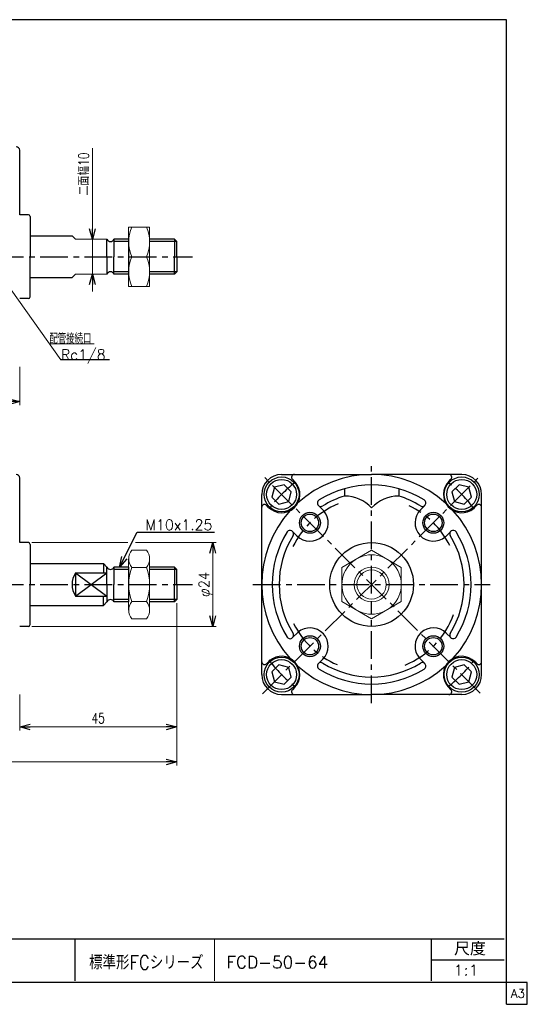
# Model space of a CAD drawing. Header units: millimetres. Extents: x -190 to 204, y -140 to 142.
# Tile 2 of 2: x 59 to 204, y -140 to 142. Entities that reach past the tile are written whole.
import ezdxf
from ezdxf.enums import TextEntityAlignment as Align

# ---------------------------------------------------------------- set-up
doc = ezdxf.new("R2010")
doc.units = ezdxf.units.MM
doc.header["$LTSCALE"] = 0.25
doc.linetypes.add('CENTER', pattern=[50.8, 31.75, -6.35, 6.35, -6.35])
doc.layers.add('ZUWAKU', color=7, linetype='Continuous')
doc.styles.add('FdaStyle0', font='txt.shx', dxfattribs={"width": 0.75, "bigfont": 'bigfont'})
doc.dimstyles.new('DaDimRotatedStyle', dxfattribs={"dimtxt": 3, "dimasz": 3.000002, "dimexe": 1, "dimexo": 1, "dimgap": 1, "dimtad": 3, "dimdsep": 46, "dimtxsty": 'FdaStyle0', "dimblk1": 'OPEN30', "dimblk2": 'OPEN30', "dimsah": 1, "dimcen": 0.09, "dimclrd": 4, "dimclre": 4, "dimclrt": 4, "dimadec": 0, "dimazin": 2, "dimtfac": 1, "dimtdec": 4, "dimtmove": 0, "dimatfit": 0, "dimfxl": 1, "dimarcsym": 0})

# ---------------------------------------------------------------- blocks, each defined once
blk = doc.blocks.new('_OPEN30')
at = {"color": 0, "linetype": 'ByBlock', "lineweight": -2}
for p, q in [((-1, 0.267949), (0, 0)), ((0, 0), (-1, -0.267949)), ((0, 0), (-1, 0))]:
    blk.add_line(p, q, dxfattribs=at)
blk = doc.blocks.new('DC_GROUP_Φ50_1')
at = {"color": 4, "linetype": 'Continuous', "lineweight": 13}
for p, q in [((62.08, -8.27), (89.6, -8.27)), ((91.77, -8.27), (114.88, -8.27)), ((113.88, -32.27), (113.88, -8.27)), ((62.08, -32.27), (114.88, -32.27))]:
    blk.add_line(p, q, dxfattribs=at)
at = {"color": 4, "xscale": 3.000002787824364, "yscale": 2.999989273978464}
for p, rotation in [((113.88, -8.27), 90), ((113.88, -32.27), 270)]:
    blk.add_blockref('_OPEN30', p, dxfattribs=dict(at, rotation=rotation))
at = {"color": 4, "style": 'FdaStyle0', "width": 0.75}
blk.add_text('φ24', height=3, rotation=90, dxfattribs=at).set_placement((112.88, -23.87), (112.88, -16.67), align=Align.FIT)
blk = doc.blocks.new('DC_GROUP_Φ50_2')
at = {"color": 4, "linetype": 'Continuous', "lineweight": 13}
for p, q in [((90.71, -10.45), (94.9, -10.45)), ((89.8, -12.91), (89.8, -27.63)), ((95.8, -12.91), (95.8, -27.63)), ((94.9, -15.36), (90.71, -15.36)), ((90.71, -25.17), (94.9, -25.17)), ((90.71, -30.08), (94.9, -30.08))]:
    blk.add_line(p, q, dxfattribs=at)
for centre, radius, start, end in [((93.59, -12.91), 3.78, 139.5701, 220.4299), ((92.02, -12.91), 3.78, 319.5701, 40.4299), ((103.58, -20.27), 13.78, 159.1359, 200.8641), ((82.03, -20.27), 13.78, 339.1359, 20.8641), ((93.59, -27.63), 3.78, 139.5701, 220.4299), ((92.02, -27.63), 3.78, 319.5701, 40.4299)]:
    blk.add_arc(centre, radius, start, end, dxfattribs=at)
blk = doc.blocks.new('DC_GROUP_Φ50_3')
at = {"color": 4, "linetype": 'Continuous', "lineweight": 13}
for p, q in [((95.8, 82.12), (89.8, 82.12)), ((89.8, 82.12), (89.8, 65.12)), ((95.8, 65.12), (95.8, 82.12)), ((90.7, 73.62), (94.91, 73.62)), ((89.8, 65.12), (95.8, 65.12))]:
    blk.add_line(p, q, dxfattribs=at)
for centre, start, end in [((100.25, 77.87), 156.0093, 203.9907), ((85.36, 77.87), 336.0093, 23.9907), ((100.25, 69.37), 156.0093, 203.9907), ((85.36, 69.37), 336.0093, 23.9907)]:
    blk.add_arc(centre, 10.45, start, end, dxfattribs=at)
blk = doc.blocks.new('DC_GROUP_Φ50_4')
at = {"color": 4, "linetype": 'Continuous', "lineweight": 13}
for p, q in [((159.4, -10.45), (150.9, -15.36)), ((167.9, -15.36), (159.4, -10.45)), ((150.9, -15.36), (150.9, -25.17)), ((167.9, -25.17), (167.9, -15.36)), ((150.9, -25.17), (159.4, -30.08)), ((159.4, -30.08), (167.9, -25.17))]:
    blk.add_line(p, q, dxfattribs=at)
for radius in [8.5, 5, 4.19]:
    blk.add_circle((159.4, -20.27), radius, dxfattribs=at)
blk = doc.blocks.new('*D6')
at = {"color": 4, "linetype": 'Continuous', "lineweight": 13}
for p, q in [((103.58, -25.59), (103.58, -62.07)), ((58.58, -51.77), (58.58, -62.07)), ((58.58, -61.07), (103.58, -61.07))]:
    blk.add_line(p, q, dxfattribs=at)
at = {"color": 4, "xscale": 3.000002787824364, "yscale": 2.999989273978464}
for p, rotation in [((58.58, -61.07), 180), ((103.58, -61.07), 360)]:
    blk.add_blockref('_OPEN30', p, dxfattribs=dict(at, rotation=rotation))
at = {"color": 4, "insert": (81.08, -60.07), "char_height": 3, "width": 9.75, "attachment_point": 8, "style": 'FdaStyle0'}
blk.add_mtext('\\T1.00;45', dxfattribs=at)
blk = doc.blocks.new('*D7')
at = {"color": 4, "linetype": 'Continuous', "lineweight": 13}
for p, q in [((103.58, -25.59), (103.58, -72.07)), ((-82.42, -51.77), (-82.42, -72.07)), ((-82.42, -71.07), (103.58, -71.07))]:
    blk.add_line(p, q, dxfattribs=at)
at = {"color": 4, "xscale": 3.000002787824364, "yscale": 2.999989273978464}
for p, rotation in [((-82.42, -71.07), 180), ((103.58, -71.07), 360)]:
    blk.add_blockref('_OPEN30', p, dxfattribs=dict(at, rotation=rotation))
at = {"color": 4, "insert": (10.58, -70.07), "char_height": 3, "width": 6.75, "attachment_point": 8, "style": 'FdaStyle0'}
blk.add_mtext('\\T1.00;B', dxfattribs=at)
blk = doc.blocks.new('DA_IMAGEDIMGROUP_1')
at = {"color": 4, "linetype": 'Continuous', "lineweight": 13}
for p, q in [((79.42, 104.67), (79.42, 78.62)), ((79.42, 68.62), (79.42, 78.62)), ((79.42, 63.62), (79.42, 68.62))]:
    blk.add_line(p, q, dxfattribs=at)
at = {"color": 4, "xscale": 3.000002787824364, "yscale": 2.999989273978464}
for p, rotation in [((79.42, 78.62), 270), ((79.42, 68.62), 90)]:
    blk.add_blockref('_OPEN30', p, dxfattribs=dict(at, rotation=rotation))
at = {"color": 4, "insert": (78.42, 91.17), "char_height": 3, "width": 18.75, "attachment_point": 7, "rotation": 90, "style": 'FdaStyle0'}
blk.add_mtext('\\T1.00;二面幅10', dxfattribs=at)
blk = doc.blocks.new('*D9')
at = {"color": 4, "linetype": 'Continuous', "lineweight": 13}
for p, q in [((48.58, 63.95), (48.58, 31.12)), ((58.58, 42.12), (58.58, 31.12)), ((48.58, 32.12), (58.58, 32.12))]:
    blk.add_line(p, q, dxfattribs=at)
at = {"color": 4, "xscale": 3.000002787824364, "yscale": 2.999989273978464}
for p, rotation in [((48.58, 32.12), 180), ((58.58, 32.12), 360)]:
    blk.add_blockref('_OPEN30', p, dxfattribs=dict(at, rotation=rotation))
at = {"color": 4, "insert": (53.58, 33.12), "char_height": 3, "width": 9.75, "attachment_point": 8, "style": 'FdaStyle0'}
blk.add_mtext('\\T1.00;10', dxfattribs=at)

msp = doc.modelspace()

# ---------------------------------------------------------------- linework, layer by layer
at = {"color": 4, "linetype": 'Continuous', "lineweight": 25}
for p, q in [((58.583, 85.616), (58.583, 104.116)), ((58.583, 85.616), (58.583, 104.116)), ((61.083, 85.616), (58.583, 85.616)), ((61.083, 85.616), (58.583, 85.616)), ((61.083, 85.616), (58.583, 85.616)), ((61.083, 85.616), (58.583, 85.616)), ((61.583, 85.116), (61.583, 79.616)), ((61.583, 85.116), (61.583, 73.616)), ((61.583, 85.116), (61.583, 79.616)), ((61.583, 85.116), (61.583, 73.616)), ((61.583, 79.616), (73.583, 79.616)), ((61.583, 79.616), (73.583, 79.616)), ((83.583, 73.616), (83.583, 78.616)), ((83.583, 73.616), (83.583, 78.616)), ((89.804, 78.616), (85.583, 78.616)), ((85.583, 78.616), (85.583, 73.616)), ((89.804, 78.616), (85.583, 78.616)), ((85.583, 78.616), (85.583, 73.616)), ((89.804, 77.941), (85.583, 77.941)), ((89.804, 77.941), (85.583, 77.941)), ((102.908, 78.616), (95.804, 78.616)), ((103.583, 77.941), (95.804, 77.941)), ((102.908, 78.616), (97.804, 78.616)), ((103.583, 77.941), (97.804, 77.941)), ((103.583, 77.941), (102.908, 78.616)), ((102.908, 78.616), (102.908, 73.616)), ((103.583, 77.941), (102.908, 78.616)), ((102.908, 78.616), (102.908, 73.616)), ((103.583, 73.616), (103.583, 77.941)), ((103.583, 73.616), (103.583, 77.941)), ((61.583, 62.116), (61.583, 73.616)), ((61.583, 62.116), (61.583, 73.616)), ((83.583, 73.616), (83.583, 68.616)), ((83.583, 73.616), (83.583, 68.616)), ((85.583, 68.616), (85.583, 73.616)), ((85.583, 68.616), (85.583, 73.616)), ((102.908, 68.616), (102.908, 73.616)), ((102.908, 68.616), (102.908, 73.616)), ((103.583, 73.616), (103.583, 69.291)), ((103.583, 73.616), (103.583, 69.291)), ((89.804, 69.291), (85.583, 69.291)), ((89.804, 69.291), (85.583, 69.291)), ((89.804, 68.616), (85.583, 68.616)), ((89.804, 68.616), (85.583, 68.616)), ((103.583, 69.291), (95.804, 69.291)), ((102.908, 68.616), (95.804, 68.616)), ((103.583, 69.291), (97.804, 69.291)), ((102.908, 68.616), (97.804, 68.616)), ((103.583, 69.291), (102.908, 68.616)), ((103.583, 69.291), (102.908, 68.616)), ((61.583, 67.616), (73.583, 67.616)), ((61.583, 67.616), (73.583, 67.616)), ((61.083, 61.616), (58.583, 61.616)), ((61.083, 61.616), (58.583, 61.616)), ((84.304, 44.055), (70.39, 44.055)), ((58.583, -8.266), (58.583, 10.234)), ((58.583, -8.266), (58.583, 10.234)), ((133.604, 11.234), (159.404, 11.234)), ((137.574, 8.988), (136.695, 9.868)), ((185.204, 11.234), (159.404, 11.234)), ((181.501, 9.255), (182.114, 9.868)), ((131.563, 7.575), (130.816, 4.786)), ((134.352, 8.322), (131.563, 7.575)), ((136.393, 6.281), (134.352, 8.322)), ((135.646, 3.492), (136.393, 6.281)), ((151.654, 7.16), (151.654, 5.075)), ((167.154, 7.16), (167.154, 5.075)), ((184.457, 8.322), (182.416, 6.281)), ((182.416, 6.281), (183.163, 3.492)), ((187.246, 7.575), (184.457, 8.322)), ((187.993, 4.786), (187.246, 7.575)), ((127.904, -46.066), (127.904, 5.534)), ((130.816, 4.786), (132.857, 2.745)), ((132.857, 2.745), (135.646, 3.492)), ((183.163, 3.492), (185.952, 2.745)), ((185.952, 2.745), (187.993, 4.786)), ((190.904, -46.066), (190.904, 5.534)), ((129.883, 1.831), (129.27, 2.443)), ((145.706, 0.857), (144.18, 2.382)), ((173.37, 1.124), (174.629, 2.382)), ((188.659, 1.564), (189.539, 2.443)), ((87.194, -15.266), (92.194, -5.266)), ((92.194, -5.266), (114.394, -5.266)), ((138.014, -6.301), (136.755, -5.042)), ((180.527, -6.568), (182.053, -5.042)), ((61.083, -8.266), (58.583, -8.266)), ((61.083, -8.266), (58.583, -8.266)), ((61.083, -8.266), (58.583, -8.266)), ((61.083, -8.266), (58.583, -8.266)), ((61.583, -8.766), (61.583, -14.266)), ((61.583, -8.766), (61.583, -20.266)), ((61.583, -8.766), (61.583, -14.266)), ((61.583, -8.766), (61.583, -20.266)), ((61.583, -14.266), (82.583, -14.266)), ((61.583, -14.266), (82.583, -14.266)), ((82.583, -14.266), (83.583, -15.266)), ((82.583, -14.266), (82.583, -16.951)), ((82.583, -14.266), (83.583, -15.266)), ((82.583, -14.266), (82.583, -16.951)), ((83.583, -20.266), (83.583, -15.266)), ((83.583, -20.266), (83.583, -15.266)), ((89.804, -15.266), (85.583, -15.266)), ((85.583, -15.266), (85.583, -20.266)), ((89.804, -15.266), (85.583, -15.266)), ((85.583, -15.266), (85.583, -20.266)), ((89.804, -15.941), (85.583, -15.941)), ((89.804, -15.941), (85.583, -15.941)), ((102.908, -15.266), (95.804, -15.266)), ((103.583, -15.941), (95.804, -15.941)), ((102.908, -15.266), (97.804, -15.266)), ((103.583, -15.941), (97.804, -15.941)), ((103.583, -15.941), (102.908, -15.266)), ((102.908, -15.266), (102.908, -20.266)), ((103.583, -15.941), (102.908, -15.266)), ((102.908, -15.266), (102.908, -20.266)), ((103.583, -20.266), (103.583, -15.941)), ((103.583, -20.266), (103.583, -15.941)), ((74.583, -16.951), (74.583, -23.581)), ((74.583, -16.951), (83.583, -16.951)), ((74.583, -23.581), (83.583, -16.951)), ((74.583, -16.951), (83.583, -23.581)), ((74.583, -16.951), (74.583, -23.581)), ((74.583, -16.951), (83.583, -16.951)), ((74.583, -23.581), (83.583, -16.951)), ((74.583, -16.951), (83.583, -23.581)), ((61.583, -31.766), (61.583, -20.266)), ((61.583, -31.766), (61.583, -20.266)), ((83.583, -20.266), (83.583, -25.266)), ((83.583, -20.266), (83.583, -25.266)), ((85.583, -25.266), (85.583, -20.266)), ((85.583, -25.266), (85.583, -20.266)), ((102.908, -25.266), (102.908, -20.266)), ((102.908, -25.266), (102.908, -20.266)), ((103.583, -20.266), (103.583, -24.591)), ((103.583, -20.266), (103.583, -24.591)), ((74.583, -23.581), (83.583, -23.581)), ((74.583, -23.581), (83.583, -23.581)), ((82.583, -26.266), (82.583, -23.581)), ((82.583, -26.266), (82.583, -23.581)), ((82.583, -26.266), (83.583, -25.266)), ((82.583, -26.266), (83.583, -25.266)), ((89.804, -24.591), (85.583, -24.591)), ((89.804, -24.591), (85.583, -24.591)), ((89.804, -25.266), (85.583, -25.266)), ((89.804, -25.266), (85.583, -25.266)), ((103.583, -24.591), (95.804, -24.591)), ((102.908, -25.266), (95.804, -25.266)), ((103.583, -24.591), (97.804, -24.591)), ((102.908, -25.266), (97.804, -25.266)), ((103.583, -24.591), (102.908, -25.266)), ((103.583, -24.591), (102.908, -25.266)), ((61.583, -26.266), (82.583, -26.266)), ((61.583, -26.266), (82.583, -26.266)), ((61.083, -32.266), (58.583, -32.266)), ((61.083, -32.266), (58.583, -32.266)), ((138.281, -33.965), (136.755, -35.491)), ((180.794, -34.232), (182.053, -35.491)), ((130.15, -42.097), (129.27, -42.976)), ((145.439, -41.656), (144.18, -42.915)), ((173.103, -41.389), (174.629, -42.915)), ((132.857, -43.278), (130.816, -45.319)), ((135.646, -44.025), (132.857, -43.278)), ((136.393, -46.814), (135.646, -44.025)), ((183.163, -44.025), (182.416, -46.814)), ((185.952, -43.278), (183.163, -44.025)), ((187.993, -45.319), (185.952, -43.278)), ((188.926, -42.363), (189.539, -42.976)), ((130.816, -45.319), (131.563, -48.108)), ((134.352, -48.855), (136.393, -46.814)), ((182.416, -46.814), (184.457, -48.855)), ((187.246, -48.108), (187.993, -45.319)), ((131.563, -48.108), (134.352, -48.855)), ((137.307, -49.788), (136.695, -50.401)), ((181.234, -49.521), (182.114, -50.401)), ((184.457, -48.855), (187.246, -48.108)), ((133.604, -51.766), (159.404, -51.766)), ((185.204, -51.766), (159.404, -51.766))]:
    msp.add_line(p, q, dxfattribs=at)
at = {"color": 4, "linetype": 'Continuous', "lineweight": 13}
for p, q in [((74.583, 78.616), (73.583, 79.616)), ((83.583, 78.616), (74.583, 78.616)), ((89.804, 78.616), (89.804, 68.616)), ((51.91, 70.071), (70.39, 44.055)), ((73.583, 67.616), (74.583, 68.616)), ((83.583, 68.616), (74.583, 68.616)), ((67.097, 48.691), (79.897, 48.691)), ((89.804, -15.266), (89.804, -25.266))]:
    msp.add_line(p, q, dxfattribs=at)
at = {"color": 4, "linetype": 'CENTER', "lineweight": 25}
for p, q in [((-87.917, 73.616), (108.069, 73.616)), ((-87.917, 73.616), (108.069, 73.616)), ((159.404, -22.863), (159.404, 13.734)), ((128.13, -51.541), (190.517, 10.846)), ((190.517, -51.379), (128.292, 10.846)), ((-87.917, -20.266), (108.069, -20.266)), ((-87.917, -20.266), (108.069, -20.266)), ((125.404, -20.266), (193.404, -20.266)), ((159.404, -54.266), (159.404, -25.004))]:
    msp.add_line(p, q, dxfattribs=at)
at = {"color": 4, "linetype": 'Continuous', "lineweight": 25}
for centre, radius in [((133.604, 5.534), 5), ((133.595, 5.543), 4.294), ((185.204, 5.534), 5), ((185.214, 5.543), 4.294), ((141.727, -2.589), 3), ((177.082, -2.589), 3), ((141.727, -2.589), 2.5), ((177.082, -2.589), 2.5), ((159.404, -20.266), 12), ((141.727, -37.944), 3), ((141.727, -37.944), 2.5), ((177.082, -37.944), 3), ((177.082, -37.944), 2.5), ((133.604, -46.066), 5), ((133.595, -46.076), 4.294), ((185.204, -46.066), 5), ((185.214, -46.076), 4.294)]:
    msp.add_circle(centre, radius, dxfattribs=at)
for centre, radius, start, end in [((57.583, 104.116), 1, 0, 90), ((57.583, 104.116), 1, 0, 90), ((61.083, 85.116), 0.5, 0, 90), ((61.083, 85.116), 0.5, 0, 90), ((61.083, 85.116), 0.5, 0, 90), ((61.083, 85.116), 0.5, 0, 90), ((84.583, 79.02), 1.078, 201.9613, 338.0387), ((84.583, 79.02), 1.078, 201.9613, 338.0387), ((84.583, 68.213), 1.078, 21.9613, 158.0387), ((84.583, 68.213), 1.078, 21.9613, 158.0387), ((61.083, 62.116), 0.5, 270, 360), ((61.083, 62.116), 0.5, 270, 360), ((57.583, 10.234), 1, 0, 90), ((57.583, 10.234), 1, 0, 90), ((133.604, 5.534), 5.7, 90, 180), ((133.595, 5.543), 5.25, 225, 40.8865), ((137.26, 10.434), 0.8, 90, 225), ((159.404, -20.266), 31.5, 47.70516, 132.29484), ((185.214, 5.543), 5.25, 135, 310.8865), ((181.548, 10.434), 0.8, 315, 90), ((185.204, 5.534), 5.7, 0, 90), ((159.404, -20.266), 28.5, 58.13656, 121.86344), ((144.887, 3.09), 1, 121.86344, 301.86344), ((159.404, -20.266), 26.5, 107.00486, 121.86344), ((151.654, -5.583), 10.658, 43.35334, 90), ((167.154, -5.583), 10.658, 90, 136.64666), ((159.404, -20.266), 26.5, 58.13656, 72.99514), ((173.922, 3.09), 1, 238.13656, 58.13656), ((128.704, 1.878), 0.8, 45, 180), ((159.404, -20.266), 31.5, 137.70516, 222.29484), ((141.727, -2.589), 5.25, 225, 40.8865), ((177.082, -2.589), 5.25, 135, 310.8865), ((159.404, -20.266), 31.5, 317.70516, 42.29484), ((190.104, 1.878), 0.8, 360, 135), ((159.404, -20.266), 28.5, 148.13656, 211.86344), ((136.048, -5.749), 1, 328.13656, 148.13656), ((182.76, -5.749), 1, 31.86344, 211.86344), ((159.404, -20.266), 28.5, 328.13656, 31.86344), ((61.083, -8.766), 0.5, 0, 90), ((61.083, -8.766), 0.5, 0, 90), ((61.083, -8.766), 0.5, 0, 90), ((61.083, -8.766), 0.5, 0, 90), ((159.404, -20.266), 26.5, 148.13656, 211.86344), ((159.404, -20.266), 26.5, 328.13656, 31.86344), ((84.583, -14.863), 1.078, 201.9613, 338.0387), ((84.583, -14.863), 1.078, 201.9613, 338.0387), ((79.578, -20.266), 5.995, 146.42717, 213.57283), ((79.578, -20.266), 5.995, 146.42717, 213.57283), ((84.583, -25.67), 1.078, 21.9613, 158.0387), ((84.583, -25.67), 1.078, 21.9613, 158.0387), ((61.083, -31.766), 0.5, 270, 360), ((61.083, -31.766), 0.5, 270, 360), ((141.727, -37.944), 5.25, 315, 130.8865), ((177.082, -37.944), 5.25, 45, 220.8865), ((136.048, -34.784), 1, 211.86344, 31.86344), ((182.76, -34.784), 1, 148.13656, 328.13656), ((133.595, -46.076), 5.25, 315, 130.8865), ((185.214, -46.076), 5.25, 45, 220.8865), ((128.704, -42.41), 0.8, 180, 315), ((159.404, -20.266), 31.5, 227.70516, 312.29484), ((144.887, -43.622), 1, 58.13656, 238.13656), ((159.404, -20.266), 28.5, 238.13656, 301.86344), ((159.404, -20.266), 26.5, 238.13656, 301.86344), ((173.922, -43.622), 1, 301.86344, 121.86344), ((190.104, -42.41), 0.8, 225, 0), ((133.604, -46.066), 5.7, 180, 270), ((185.204, -46.066), 5.7, 270, 0), ((137.26, -50.966), 0.8, 135, 270), ((181.548, -50.966), 0.8, 270, 45)]:
    msp.add_arc(centre, radius, start, end, dxfattribs=at)
at = {"color": 4, "linetype": 'CENTER', "lineweight": 25}
for radius, start, end in [(36.5, 127.14511, 142.85489), (36.5, 36.21599, 52.85489), (25, 112.56407, 154.30415), (25, 26.46628, 64.52273), (25, 292.56407, 340.24715), (25, 206.62277, 246.66588), (36.5, 216.27652, 232.85489), (36.5, 307.14511, 322.85489)]:
    msp.add_arc((159.404, -20.266), radius, start, end, dxfattribs=at)
at = {"layer": 'ZUWAKU', "color": 5, "linetype": 'Continuous', "lineweight": 25}
for p, q in [((198, 141.5), (-190, 141.5)), ((198, -140.5), (198, 141.5)), ((204, -134.25), (-190, -134.25)), ((204, -140.5), (204, -134.25)), ((198, -140.5), (204, -140.5))]:
    msp.add_line(p, q, dxfattribs=at)
at = {"layer": 'ZUWAKU', "color": 4, "linetype": 'Continuous', "lineweight": 25}
for p, q in [((6.412, -121.739), (197.412, -121.739)), ((74.412, -121.739), (74.412, -133.739)), ((176.547, -133.739), (176.547, -121.739)), ((176.547, -127.739), (197.412, -127.739))]:
    msp.add_line(p, q, dxfattribs=at)
at = {"layer": 'ZUWAKU', "color": 4, "linetype": 'Continuous', "lineweight": 13}
msp.add_line((114.412, -121.739), (114.412, -133.739), dxfattribs=at)

# ---------------------------------------------------------------- block references
at = {"linetype": 'Continuous'}
for name in ['DA_IMAGEDIMGROUP_1', 'DC_GROUP_Φ50_3', 'DC_GROUP_Φ50_1', 'DC_GROUP_Φ50_2', 'DC_GROUP_Φ50_4']:
    msp.add_blockref(name, (0, 0), dxfattribs=at)
at = {"color": 4, "xscale": 3.000002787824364, "yscale": 2.999989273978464, "rotation": 243.434948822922}
msp.add_blockref('_OPEN30', (87.194, -15.266), dxfattribs=at)

# ---------------------------------------------------------------- texts
at = {"color": 4, "style": 'FdaStyle0'}
for s, height, width, p, p2 in [('配管接続口', 3, 0.666667, (67.097, 48.691), (79.097, 48.691)), ('Rc1/8', 3, 0.810127, (70.39, 44.055), (83.19, 44.055)), ('M10x1.25', 3, 0.8, (94.594, -4.666), (113.794, -4.666)), ('標準形FCシリーズ', 4, 0.727273, (78.472, -130.526), (111.272, -130.526)), ('FCD-50-64', 3.5, 0.822535, (117.782, -130.189), (146.982, -130.189)), ('1:1', 3, 0.8, (182.847, -132.239), (190.047, -132.239))]:
    msp.add_text(s, height=height, dxfattribs=dict(at, width=width)).set_placement(p, p2, align=Align.FIT)
at = {"layer": 'ZUWAKU', "color": 4, "style": 'FdaStyle0', "width": 0.749175}
msp.add_text('尺度', height=3.8, dxfattribs=at).set_placement((183.027, -126.519), (192.107, -126.519), align=Align.FIT)
at = {"layer": 'ZUWAKU', "color": 7, "style": 'FdaStyle0', "width": 0.8}
msp.add_text('A3', height=2.5, dxfattribs=at).set_placement((199.307, -138.625), (203.307, -138.625), align=Align.FIT)

# ---------------------------------------------------------------- dimensions: what is measured, and where the dimension line sits
at = {"linetype": 'Continuous', "lineweight": 13}
for base, p1, p2, picture, middle in [((58.583, 32.116), (48.583, 64.949), (58.583, 43.116), '*D9', (53.583, 32.116)), ((103.583, -61.066), (58.583, -50.766), (103.583, -24.591), '*D6', (81.083, -61.066))]:
    dim = msp.add_linear_dim(base=base, p1=p1, p2=p2, dimstyle='DaDimRotatedStyle', override={"dimtxt": 3, "dimasz": 3.000002, "dimexe": 1, "dimexo": 1, "dimgap": 1, "dimtad": 3, "dimtih": 0, "dimtoh": 0, "dimdec": 2, "dimzin": 8, "dimtxsty": 'FdaStyle0', "dimblk1": 'OPEN30', "dimblk2": 'OPEN30', "dimsah": 1, "dimclrd": 4, "dimclre": 4, "dimclrt": 4, "dimazin": 2, "dimtofl": 1, "dimatfit": 0, "dimtolj": 0, "dimtzin": 8}, dxfattribs=at)
    dim.commit()
    dim.dimension.update_dxf_attribs({"geometry": picture, "text_midpoint": middle})
dim = msp.add_linear_dim(base=(103.583, -71.066), p1=(-82.417, -50.766), p2=(103.583, -24.591), text='B', dimstyle='DaDimRotatedStyle', override={"dimtxt": 3, "dimasz": 3.000002, "dimexe": 1, "dimexo": 1, "dimgap": 1, "dimtad": 3, "dimtih": 0, "dimtoh": 0, "dimdec": 2, "dimzin": 8, "dimtxsty": 'FdaStyle0', "dimblk1": 'OPEN30', "dimblk2": 'OPEN30', "dimsah": 1, "dimclrd": 4, "dimclre": 4, "dimclrt": 4, "dimazin": 2, "dimtofl": 1, "dimatfit": 0, "dimtolj": 0, "dimtzin": 8}, dxfattribs=at)
dim.commit()
dim.dimension.update_dxf_attribs({"geometry": '*D7', "text_midpoint": (10.583, -71.066)})

doc.saveas('drawing.dxf')
